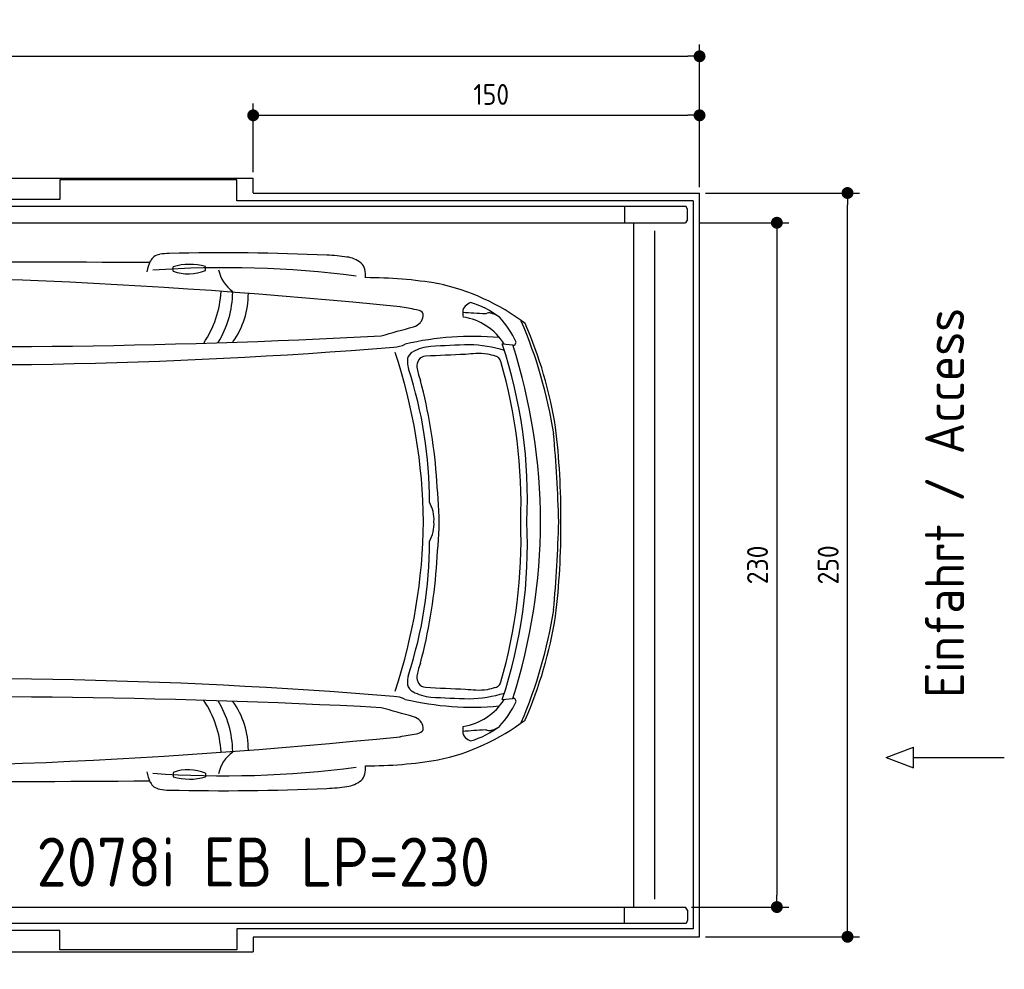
# Model space of a CAD drawing. Header units: millimetres. Extents: x 705 to 7297, y 2578 to 5770.
# Tile 3 of 3: x 3988 to 7297, y 2578 to 5770. Entities that reach past the tile are written whole.
import ezdxf

# ---------------------------------------------------------------- set-up
doc = ezdxf.new("R2010")
doc.units = ezdxf.units.MM
doc.layers.get('0').update_dxf_attribs({"lineweight": 25})
for name, color, linetype, lineweight in [('4', 3, 'Continuous', 25), ('AM_0', 7, 'Continuous', 25), ('Car', 10, 'Continuous', 25)]:
    doc.layers.add(name, color=color, linetype=linetype, lineweight=lineweight)
doc.styles.add('Aktuell-DIN', font='arial.ttf')
doc.styles.get("Standard").update_dxf_attribs({"font": 'ISOCP.SHX'})
doc.dimstyles.new('GEN-ISO$0', dxfattribs={"dimscale": 20, "dimtxt": 3.5, "dimasz": 2, "dimexe": 2, "dimexo": 1, "dimgap": 1.5, "dimtad": 1, "dimdec": 1, "dimlfac": 0.1, "dimdsep": 46, "dimtxsty": 'Standard', "dimblk": 'PUNKT', "dimcen": 2, "dimclrd": 256, "dimclre": 256, "dimclrt": 2, "dimadec": 0, "dimazin": 0, "dimtp": 0.1, "dimtm": 0.1, "dimtfac": 0.71, "dimtdec": 1, "dimtmove": 2, "dimatfit": 3, "dimldrblk": 'PUNKT', "dimfxl": 1, "dimtolj": 1, "dimarcsym": 0})

# ---------------------------------------------------------------- blocks, each defined once
blk = doc.blocks.new('PUNKT')
at = {"layer": '4', "color": 0, "linetype": 'ByBlock'}
blk.add_line((-0.5, 0), (-1, 0), dxfattribs=at)
at = {"layer": '4', "color": 0, "linetype": 'ByBlock', "const_width": 0.5}
blk.add_lwpolyline([(-0.25, 0, 1), (0.25, 0, 1)], format="xyb", close=True, dxfattribs=at)
blk = doc.blocks.new('*D5')
at = {"layer": '4', "lineweight": -2, "transparency": 16777216}
for p, q in [((972.8, 5207.3), (972.8, 5686.9)), ((6272.8, 5207.3), (6272.8, 5686.9)), ((1012.8, 5646.9), (6232.8, 5646.9))]:
    blk.add_line(p, q, dxfattribs=at)
at = {"layer": 'DEFPOINTS', "color": 0, "transparency": 16777216}
for p in [(6272.8, 5646.9), (972.8, 5187.3), (6272.8, 5187.3)]:
    blk.add_point(p, dxfattribs=at)
at = {"layer": '4', "lineweight": -2, "transparency": 16777216, "xscale": 40, "yscale": 40, "zscale": 40, "rotation": 180}
blk.add_blockref('PUNKT', (972.8, 5646.9), dxfattribs=at)
at = {"layer": '4', "lineweight": -2, "transparency": 16777216, "xscale": 40, "yscale": 40, "zscale": 40}
blk.add_blockref('PUNKT', (6272.8, 5646.9), dxfattribs=at)
at = {"layer": '4', "color": 2, "transparency": 16777216, "insert": (3622.8, 5723.9), "char_height": 70, "attachment_point": 5}
blk.add_mtext('\\A1;530', dxfattribs=at)
blk = doc.blocks.new('*D7')
at = {"layer": '4', "lineweight": -2, "transparency": 16777216}
for p, q in [((4772.8, 5257.3), (4772.8, 5488.4)), ((6272.8, 5207.3), (6272.8, 5488.4)), ((4812.8, 5448.4), (6232.8, 5448.4))]:
    blk.add_line(p, q, dxfattribs=at)
at = {"layer": 'DEFPOINTS', "color": 0, "transparency": 16777216}
for p in [(6272.8, 5448.4), (4772.8, 5237.3), (6272.8, 5187.3)]:
    blk.add_point(p, dxfattribs=at)
at = {"layer": '4', "lineweight": -2, "transparency": 16777216, "xscale": 40, "yscale": 40, "zscale": 40, "rotation": 180}
blk.add_blockref('PUNKT', (4772.8, 5448.4), dxfattribs=at)
at = {"layer": '4', "lineweight": -2, "transparency": 16777216, "xscale": 40, "yscale": 40, "zscale": 40}
blk.add_blockref('PUNKT', (6272.8, 5448.4), dxfattribs=at)
at = {"layer": '4', "color": 2, "transparency": 16777216, "insert": (5572.8, 5518.6), "char_height": 70, "attachment_point": 5}
blk.add_mtext('\\A1;150', dxfattribs=at)
blk = doc.blocks.new('*D8')
at = {"layer": '4', "lineweight": -2, "transparency": 16777216}
for p, q in [((6271.5, 5087.3), (6572.5, 5087.3)), ((6532.5, 5047.3), (6532.5, 2827.3)), ((6245.5, 2787.3), (6572.5, 2787.3))]:
    blk.add_line(p, q, dxfattribs=at)
at = {"layer": 'DEFPOINTS', "color": 0, "transparency": 16777216}
for p in [(6251.5, 5087.3), (6225.5, 2787.3), (6532.5, 2787.3)]:
    blk.add_point(p, dxfattribs=at)
at = {"layer": '4', "lineweight": -2, "transparency": 16777216, "xscale": 40, "yscale": 40, "zscale": 40}
for p, rotation in [((6532.5, 5087.3), 90), ((6532.5, 2787.3), 270)]:
    blk.add_blockref('PUNKT', p, dxfattribs=dict(at, rotation=rotation))
at = {"layer": '4', "color": 2, "transparency": 16777216, "insert": (6467.5, 3937.3), "char_height": 70, "attachment_point": 5, "rotation": 90}
blk.add_mtext('\\A1;230', dxfattribs=at)
blk = doc.blocks.new('*D9')
at = {"layer": '4', "lineweight": -2, "transparency": 16777216}
for p, q in [((6292.8, 5187.3), (6810, 5187.3)), ((6770, 2727.3), (6770, 5147.3)), ((6292.8, 2687.3), (6810, 2687.3))]:
    blk.add_line(p, q, dxfattribs=at)
at = {"layer": 'DEFPOINTS', "color": 0, "transparency": 16777216}
for p in [(6272.8, 5187.3), (6770, 5187.3), (6272.8, 2687.3)]:
    blk.add_point(p, dxfattribs=at)
at = {"layer": '4', "lineweight": -2, "transparency": 16777216, "xscale": 40, "yscale": 40, "zscale": 40}
for p, rotation in [((6770, 5187.3), 90), ((6770, 2687.3), 270)]:
    blk.add_blockref('PUNKT', p, dxfattribs=dict(at, rotation=rotation))
at = {"layer": '4', "color": 2, "transparency": 16777216, "insert": (6705, 3937.3), "char_height": 70, "attachment_point": 5, "rotation": 90}
blk.add_mtext('\\A1;250', dxfattribs=at)
blk = doc.blocks.new('Car_drauf')
at = {"layer": 'Car'}
for p, q in [((3450.7, 588.6), (3450.7, 603.6)), ((3559, 591.1), (3558.9, 604.3)), ((2604.7, 591.7), (2395.3, 592.2)), ((4461.6, 565.7), (4461.6, 580.7)), ((4569.7, 568.2), (4570.2, 581.3)), ((2562.2, 472.6), (2547.4, 473)), ((2587.8, 465.2), (2598.8, 435.4)), ((5567.3, 321.1), (5603, 318)), ((5567.3, -874.3), (5603, -871.1)), ((2587.8, -1018.3), (2598.8, -988.5)), ((2562.2, -1025.7), (2547.4, -1026.1)), ((4461.6, -1118.8), (4461.6, -1133.8)), ((4569.7, -1121.3), (4570.2, -1134.4)), ((2604.7, -1144.8), (2395.3, -1145.4)), ((3450.7, -1141.7), (3450.7, -1156.7)), ((3559, -1144.3), (3558.9, -1157.4))]:
    blk.add_line(p, q, dxfattribs=at)
for centre, radius, start, end in [((1638.6, 569), 78.2, 117.5376, 144.573), ((1683.5, 467.9), 188.8, 94.2276, 115.4416), ((1905.2, -66453.2), 67109.8, 89.722936, 90.201167), ((2216.7, 171.9), 484.1, 78.5405, 88.4601), ((2271.5, 453), 197.7, 66.2378, 77.9142), ((2319.1, 555.8), 84.5, 25.5177, 67.6452), ((14330.2, -4257.9), 12688.9, 157.26865, 157.97435), ((2655.4, 594.2), 58.5, 43.102, 119.1823), ((2655.4, 594.1), 58.5, 98.748, 119.1805), ((2655.4, 594.2), 58.5, 75.1308, 98.7471), ((2655.4, 594.2), 58.5, 43.102, 75.1799), ((2642.9, 627.6), 55.6, 344.9104, 6.7653), ((2642.9, 627.6), 55.6, 344.9183, 6.7653), ((1876.8, -147.2), 789.2, 108.8531, 129.9675), ((1779.6, 472.9), 248.9, 145.3597, 156.6504), ((1966.7, -2882.9), 3499.5, 83.721, 95.6598), ((-87010.6, 47448.4), 101197.5, 332.341895, 332.43135), ((3585.1, -138717.9), 139314.6, 89.672154, 90.369542), ((3506, 415.1), 196.5, 74.2667, 106.3456), ((2258.9, 166.4), 1513.6, 5.5303, 16.5127), ((4538.1, 527.6), 169.4, 154.9512, 167.6031), ((4422.1, 580.8), 41.8, 127.3079, 153.1751), ((4426.2, 571), 52.1, 100.5836, 124.371), ((4450.9, 436.7), 188.7, 90.8724, 100.3532), ((4627.7, -7418), 8045.3, 87.50193, 91.27967), ((4961.7, 96.5), 523.4, 80.7828, 88.1801), ((5034, 521.1), 92.9, 50.4495, 83.2477), ((2389.6, 590.4), 5.94, 5.6541, 17.6741), ((2572.8, 613.8), 178.7, 187.3331, 210.475), ((2536.6, 313.9), 254.1, 82.097, 113.3961), ((3501.6, 731.1), 151.3, 250.3544, 292.4138), ((4636.5, -2847.5), 3424.8, 82.613, 94.0835), ((4516.9, 392.5), 196.1, 74.2402, 106.3721), ((4512.5, 708.1), 151.2, 250.3626, 292.3042), ((4735.3, 597.9), 124.6, 192.5743, 233.8132), ((5063.1, 561.2), 43.6, 14.396, 46.3633), ((4997, 547.7), 111, 358.0148, 12.618), ((2680.2, 413.3), 132.7, 88.6201, 98.3839), ((3147.1, -19950.9), 20502.1, 84.18573, 91.29579), ((2289.5, 152.2), 1443.5, 6.3829, 15.5723), ((1301.5, 58.5), 2509.7, 5.8377, 11.0234), ((5110.1, -914.9), 1458.8, 80.451, 90.0829), ((1822.9, -163.9), 683.1, 104.5218, 128.0286), ((1975.8, -1205.5), 1733.5, 87.3153, 100.778), ((2143.3, -14534.8), 15061.1, 88.95383, 90.32854), ((2511.4, 587.5), 112.8, 214.6898, 240.0159), ((2676.5, 398.1), 149.7, 136.7411, 147.7946), ((2695.2, 452.2), 136.7, 159.2212, 165.3397), ((4280.7, 515.5), 342.1, 325.9015, 356.9947), ((5201.1, -191.2), 730.6, 52.664, 78.2109), ((2651, 868.4), 426.4, 242.6396, 257.1298), ((2570.9, 464.4), 25, 147.3078, 174.6881), ((2557.3, 466.1), 11.4, 177.1891, 225.1658), ((2591.6, 478), 29.9, 162.9239, 190.357), ((2571.6, 474.9), 9.72, 193.1285, 229.9372), ((2575, 479.9), 15.8, 232.2683, 253.6815), ((2588, 522.7), 60.5, 253.2673, 263.5323), ((2579.8, 472.6), 10.9, 299.791, 322.9576), ((2614.7, 438.6), 37.9, 123.4242, 133.6975), ((2605.6, 451.9), 21.8, 91.8708, 123.1166), ((2611.2, 377.8), 96.1, 89.9017, 93.7261), ((2611.9, 467), 6.99, 71.8384, 94.9477), ((2652.5, 587.4), 120.1, 251.3995, 253.1351), ((2619.5, 479.7), 7.45, 255.0101, 268.029), ((2618.8, 484.8), 12.6, 272.1676, 291.5149), ((4332.4, 499.2), 329.2, 328.2119, 359.285), ((4438.5, 488.7), 275.6, 324.2471, 0.5437), ((1851.7, -15.9), 675.6, 135.5035, 151.8072), ((2164.4, -2017.4), 2479.3, 91.3541, 99.3582), ((2127.2, -874.7), 1336.1, 74.8265, 90.9153), ((2593.7, 509.1), 67.7, 228.9928, 251.47), ((4365.8, 5394.4), 5264.4, 250.0802, 254.3781), ((2582.2, 470.5), 7.94, 262.7053, 291.9839), ((3659.4, -8606.3), 9186.3, 79.8469, 80.19657), ((5275, 400.8), 35.5, 48.7616, 83.8519), ((5460.6, 428.9), 26.2, 131.4729, 183.7018), ((5491.3, 395.2), 71.9, 115.5139, 131.9937), ((5384.9, 190.1), 280.2, 51.6528, 74.3765), ((2322.4, -3522.8), 3991.3, 98.0815, 100.9691), ((3339.5, -225.1), 1074.1, 143.4309, 182.7444), ((3595.9, -283.3), 1264.3, 146.9983, 179.6932), ((3130.6, 1697.2), 1422.3, 245.2713, 258.5821), ((5261.1, 420.5), 41.1, 318.2571, 351.8755), ((5286.7, 417.5), 15.4, 349.4857, 40.7815), ((5554.2, 431), 119.8, 181.768, 189.3058), ((19144.1, 211834.8), 211850.9, 266.289602, 266.310137), ((5404.8, 214.2), 199.9, 32.1506, 81.0171), ((5509.6, 442.5), 19.4, 271.9582, 291.1818), ((5523.5, 398.9), 26.4, 86.3454, 105.2077), ((5521.9, 384.1), 41.3, 69.7914, 85.4276), ((5492.4, 307), 123.8, 62.308, 69.2885), ((5355.1, 215.4), 281.6, 23.3667, 43.6888), ((4204, -219.3), 1554.7, 8.842, 23.4028), ((1632.3, 55.6), 350.6, 113.9372, 168.2137), ((1911.1, -7.9), 636.6, 143.1041, 167.4148), ((1703.8, 118.4), 304.3, 121.9356, 152.947), ((1517.8, 257.2), 122.1, 78.1482, 103.1112), ((1575.7, 362), 35.9, 110.7988, 156.0023), ((-70597.1, 272819.9), 282807.1, 285.537944, 285.560814), ((5257.5, 422.2), 45.1, 284.8714, 320.3558), ((4339.5, -182.8), 1424.7, 9.0311, 23.6943), ((2202.3, -113.4), 981.1, 152.1792, 165.9339), ((3768, 26751.9), 26440.1, 268.22316, 273.01848), ((5467.8, -644.5), 991.1, 84.8856, 103.2225), ((2932.4, -203.8), 1751.1, 163.1688, 182.3831), ((2171.7, -2413.9), 2717.4, 85.3251, 96.3153), ((5158.8, -279.6), 2382.1, 165.8493, 179.928), ((5284.5, -275.1), 2493.1, 166.7115, 180.0338), ((3730.5, 18337.1), 18086.5, 267.40267, 274.66927), ((5199.9, 402.1), 91.6, 271.9127, 296.7388), ((5341.1, 159.6), 153.9, 95.289, 118.9563), ((6157.2, -17056.7), 17389.4, 92.30885, 92.73685), ((5445.5, -114), 432.7, 72.6608, 88.5187), ((4006.8, -199.4), 1645, 357.3099, 18.4456), ((3713.2, -282.1), 1982.8, 0.1346, 17.6155), ((5568.9, 374.9), 69.5, 300.2971, 303.9425), ((5599.8, 329.8), 14.8, 302.1572, 327.0805), ((5601.4, 327.4), 12.2, 332.3562, 358.3582), ((1342.2, 218), 124.1, 157.1243, 165.4638), ((1245.1, 260.1), 18.4, 114.1292, 160.4073), ((1244.2, 252.2), 25.6, 79.8677, 104.9815), ((2660.1, -6141.3), 6476.3, 96.98256, 98.58912), ((3400.3, -301.2), 1902.7, 0.7418, 18.191), ((5325.6, 261.2), 77.2, 171.9176, 197.8594), ((5282, 264.2), 33.7, 117.7845, 167.0709), ((5317.5, 247.1), 36.9, 148.4076, 186.6837), ((5311.2, 249.6), 30.3, 92.723, 146.1372), ((6267.8, -18830.2), 19134, 92.46639, 92.86984), ((5505.8, -263.2), 552.7, 92.8408, 96.3859), ((5488.6, 103.4), 185.7, 81.1262, 93.2192), ((5469.5, 35.1), 256.3, 72.8201, 79.2), ((5533.1, 245.6), 36.4, 51.0555, 70.561), ((5530.6, 252.3), 33.3, 15.6464, 40.4477), ((3214.2, -203), 2042.9, 167.2134, 182.0605), ((1961.6, 17.5), 580.4, 155.6543, 166.4173), ((1730.1, 80.4), 185.7, 101.5573, 128.9765), ((3911.2, -202.5), 1411.3, 359.6706, 18.1667), ((5379.8, 250.9), 99.3, 184.679, 196.3226), ((3908.9, -217.1), 1721.6, 358.0237, 16.1538), ((1244.6, 746.1), 638.5, 278.1673, 305.2685), ((5675.9, 334.8), 407.1, 195.9436, 199.5338), ((3572.9, -256.1), 1778.5, 4.3715, 14.8162), ((1290.3, 253.1), 146.1, 269.9015, 317.2064), ((3083.7, -258.3), 1872.7, 168.1886, 180.5603), ((1354.3, 118.7), 65.8, 172.5719, 190.3018), ((3218.1, -303.4), 1977.3, 168.6299, 179.2231), ((1257.7, -22.4), 112.1, 50.8724, 78.6612), ((1292.9, 20.8), 56.4, 347.1398, 50.9398), ((3238.4, -258.9), 2526.1, 359.6002, 6.8152), ((3066.6, -285.2), 1743.5, 170.3115, 179.7169), ((613.4, -421.8), 5145.7, 1.6174, 4.9221), ((705, -478.1), 4655, 2.4466, 4.4054), ((5225.4, -267.6), 112.6, 355.4071, 30.5096), ((3214.2, -350.2), 2042.9, 177.9395, 192.7866), ((2932.4, -349.4), 1751.1, 177.6169, 196.8312), ((3083.7, -294.9), 1872.7, 179.4397, 191.8114), ((3218.1, -249.8), 1977.3, 180.7769, 191.3701), ((3066.6, -268), 1743.5, 180.2831, 189.6885), ((3339.5, -328), 1074.1, 177.2556, 216.5691), ((3595.9, -269.8), 1264.3, 180.3068, 213.0017), ((5158.8, -273.6), 2382.1, 180.072, 194.1507), ((5284.5, -278), 2493.1, 179.9662, 193.2885), ((3400.3, -251.9), 1902.7, 341.809, 359.2582), ((5225.4, -285.6), 112.6, 329.4904, 4.5929), ((-406.2, 1.4), 5768.8, 355.68578, 357.21044), ((3908.9, -336), 1721.6, 343.8462, 1.9763), ((4006.8, -353.8), 1645, 341.5544, 2.6901), ((3713.2, -271), 1982.8, 342.3845, 359.8654), ((613.4, -131.3), 5145.7, 355.0779, 358.3826), ((3238.4, -294.2), 2526.1, 353.1848, 0.3998), ((3911.2, -350.7), 1411.3, 341.8333, 0.3294), ((3572.9, -297), 1778.5, 345.1838, 355.6285), ((1292.9, -573.9), 56.4, 309.0602, 12.8602), ((4204, -333.9), 1554.7, 336.5972, 351.158), ((4339.5, -370.3), 1424.7, 336.3057, 350.9689), ((1257.7, -530.8), 112.1, 281.3388, 309.1276), ((1354.3, -671.9), 65.8, 169.6982, 187.4281), ((1290.3, -806.2), 146.1, 42.7936, 90.0985), ((2202.3, -439.8), 981.1, 194.0661, 207.8208), ((1632.3, -608.8), 350.6, 191.7863, 246.0628), ((1244.6, -1299.3), 638.5, 54.7315, 81.8327), ((1961.6, -570.7), 580.4, 193.5827, 204.3457), ((1841, -586.4), 555.8, 196.0422, 217.7537), ((5675.9, -887.9), 407.1, 160.4662, 164.0564), ((1730.1, -633.6), 185.7, 231.0235, 258.4427), ((5325.6, -814.4), 77.2, 162.1406, 188.0824), ((5379.8, -804), 99.3, 163.6774, 175.321), ((1342.2, -771.1), 124.1, 194.5362, 202.8757), ((1245.1, -813.2), 18.4, 199.5927, 245.8708), ((1703.8, -671.6), 304.3, 207.053, 238.0644), ((2660.1, 5588.1), 6476.3, 261.41088, 263.01744), ((3730.5, -18890.2), 18086.5, 85.33073, 92.59733), ((5282, -817.3), 33.7, 192.9291, 242.2155), ((5317.5, -800.2), 36.9, 173.3163, 211.5924), ((5311.2, -802.7), 30.3, 213.8628, 267.277), ((5533.1, -798.8), 36.4, 289.439, 308.9445), ((5530.6, -805.4), 33.3, 319.5523, 344.3536), ((1244.2, -805.3), 25.6, 255.0185, 280.1323), ((1851.7, -537.2), 675.6, 208.1928, 224.4965), ((2171.7, 1860.7), 2717.4, 263.6847, 274.6749), ((3130.6, -2250.3), 1422.3, 101.4179, 114.7287), ((5341.1, -712.7), 153.9, 241.0437, 264.711), ((6267.8, 18277.1), 19134, 267.13016, 267.53361), ((5505.8, -290), 552.7, 263.6141, 267.1592), ((5445.5, -439.1), 432.7, 271.4813, 287.3392), ((5488.6, -656.5), 185.7, 266.7808, 278.8738), ((5469.5, -588.2), 256.3, 280.8, 287.1799), ((4365.8, -5947.6), 5264.4, 105.6219, 109.9198), ((3768, -27305), 26440.1, 86.98152, 91.77684), ((2289.5, -705.4), 1443.5, 344.4277, 353.6171), ((2258.9, -719.6), 1513.6, 343.4873, 354.4697), ((1301.5, -611.6), 2509.7, 348.9766, 354.1623), ((4280.7, -1068.7), 342.1, 3.0053, 34.0985), ((4332.4, -1052.4), 329.2, 0.715, 31.7881), ((4438.5, -1041.8), 275.6, 359.4563, 35.7529), ((5199.9, -955.3), 91.6, 63.2612, 88.0873), ((5467.8, 91.4), 991.1, 256.7775, 275.1144), ((6157.2, 16503.6), 17389.4, 267.26315, 267.69115), ((5404.8, -767.3), 199.9, 278.9829, 327.8494), ((5355.1, -768.5), 281.6, 316.3112, 336.6333), ((5568.9, -928.1), 69.5, 56.0575, 59.7029), ((5599.8, -882.9), 14.8, 32.9195, 57.8428), ((5601.4, -880.6), 12.2, 1.6418, 27.6438), ((-70597.1, -273373), 282807.1, 74.439186, 74.462056), ((1822.9, -389.3), 683.1, 231.9714, 255.4782), ((1517.8, -810.3), 122.1, 256.8888, 281.8518), ((1575.7, -915.2), 35.9, 203.9977, 249.2012), ((2322.4, 2969.7), 3991.3, 259.0309, 261.9185), ((5257.5, -975.4), 45.1, 39.6442, 75.1286), ((5261.1, -973.6), 41.1, 8.1245, 41.7429), ((5201.1, -362), 730.6, 281.7891, 307.336), ((2164.4, 1464.3), 2479.3, 260.6418, 268.6459), ((2127.2, 321.5), 1336.1, 269.0847, 285.1735), ((3659.4, 8053.2), 9186.3, 279.80343, 280.1531), ((5275, -954), 35.5, 276.1481, 311.2384), ((5286.7, -970.6), 15.4, 319.2185, 10.5143), ((5554.2, -984.1), 119.8, 170.6942, 178.232), ((5460.6, -982.1), 26.2, 176.2982, 228.5271), ((19144.1, -212388), 211850.9, 93.689863, 93.710398), ((5384.9, -743.3), 280.2, 285.6235, 308.3472), ((5509.6, -995.6), 19.4, 68.8182, 88.0418), ((5523.5, -952), 26.4, 254.7923, 273.6546), ((5521.9, -937.2), 41.3, 274.5724, 290.2086), ((5492.4, -860.1), 123.8, 290.7115, 297.692), ((1876.8, -405.9), 789.2, 230.0325, 251.1469), ((2651, -1421.6), 426.4, 102.8702, 117.3604), ((2557.3, -1019.3), 11.4, 134.8342, 182.8109), ((2570.9, -1017.5), 25, 185.3119, 212.6922), ((2593.7, -1062.3), 67.7, 108.53, 131.0072), ((2571.6, -1028), 9.72, 130.0628, 166.8715), ((2575, -1033), 15.8, 106.3185, 127.7317), ((2588, -1075.8), 60.5, 96.4677, 106.7327), ((2582.2, -1023.6), 7.94, 68.0161, 97.2947), ((2579.8, -1025.7), 10.9, 37.0424, 60.209), ((2614.7, -991.8), 37.9, 226.3025, 236.5758), ((2605.6, -1005.1), 21.8, 236.8834, 268.1292), ((2652.5, -1140.6), 120.1, 106.8649, 108.6005), ((2619.5, -1032.8), 7.45, 91.971, 104.9899), ((2618.8, -1038), 12.6, 68.4851, 87.8324), ((3147.1, 19397.7), 20502.1, 268.70421, 275.81427), ((5491.3, -948.3), 71.9, 228.0063, 244.4861), ((1975.8, 652.3), 1733.5, 259.222, 272.6847), ((2511.4, -1140.6), 112.8, 119.9841, 145.3102), ((2676.5, -951.2), 149.7, 212.2054, 223.2589), ((2591.6, -1031.2), 29.9, 169.643, 197.0761), ((2695.2, -1005.3), 136.7, 194.6603, 200.7788), ((14330.2, 3704.8), 12688.9, 202.02565, 202.73135), ((2611.2, -931), 96.1, 266.2739, 270.0983), ((2611.9, -1020.1), 6.99, 265.0523, 288.1616), ((-87010.6, -48001.6), 101197.5, 27.56865, 27.658105), ((4735.3, -1151.1), 124.6, 126.1868, 167.4257), ((2143.3, 13981.6), 15061.1, 269.67146, 271.04617), ((2572.8, -1167), 178.7, 149.525, 172.6669), ((5110.1, 361.8), 1458.8, 269.9171, 279.549), ((1779.6, -1026), 248.9, 203.3496, 214.6403), ((2536.6, -867.1), 254.1, 246.6039, 277.903), ((2680.2, -966.5), 132.7, 261.6161, 271.3799), ((4538.1, -1080.8), 169.4, 192.3969, 205.0488), ((4636.5, 2294.4), 3424.8, 265.9165, 277.387), ((4512.5, -1261.3), 151.2, 67.6958, 109.6374), ((4997, -1100.9), 111, 347.382, 1.9852), ((1966.7, 2329.8), 3499.5, 264.3402, 276.279), ((2319.1, -1109), 84.5, 292.3548, 334.4823), ((2389.6, -1143.6), 5.94, 342.3259, 354.3459), ((3585.1, 138164.7), 139314.6, 269.630458, 270.327846), ((3501.6, -1284.2), 151.3, 67.5862, 109.6456), ((3506, -968.2), 196.5, 253.6544, 285.7333), ((4422.1, -1133.9), 41.8, 206.8249, 232.6921), ((4516.9, -945.6), 196.1, 253.6279, 285.7598), ((5034, -1074.2), 92.9, 276.7523, 309.5505), ((5063.1, -1114.3), 43.6, 313.6367, 345.604), ((1638.6, -1122.2), 78.2, 215.427, 242.4624), ((2271.5, -1006.2), 197.7, 282.0858, 293.7622), ((2655.4, -1147.3), 58.5, 240.8177, 316.898), ((2655.4, -1147.3), 58.5, 284.8201, 316.898), ((2642.9, -1180.7), 55.6, 353.2347, 15.0896), ((2642.9, -1180.7), 55.6, 353.2347, 15.0817), ((4426.2, -1124.1), 52.1, 235.629, 259.4164), ((4450.9, -989.8), 188.7, 259.6468, 269.1276), ((4627.7, 6864.8), 8045.3, 268.72033, 272.49807), ((4961.7, -649.7), 523.4, 271.8199, 279.2172), ((1683.5, -1021), 188.8, 244.5584, 265.7724), ((1905.2, 65900.1), 67109.8, 269.798833, 270.277064), ((2216.7, -725), 484.1, 271.5399, 281.4595), ((2655.4, -1147.3), 58.5, 240.8195, 261.252), ((2655.4, -1147.3), 58.5, 261.2529, 284.8692)]:
    blk.add_arc(centre, radius, start, end, dxfattribs=at)

msp = doc.modelspace()

# ---------------------------------------------------------------- linework, layer by layer
for p, q in [((1372.77, 5237.27), (4772.77, 5237.27)), ((4717.77, 5231.27), (4122.78, 5231.27)), ((4122.78, 5231.27), (4122.78, 5165.77)), ((4717.77, 5160.77), (4717.77, 5231.27)), ((4772.77, 5188.02), (4772.77, 5237.27)), ((4122.78, 5165.77), (1832.77, 5165.77)), ((4772.77, 5187.27), (6272.78, 5187.27)), ((6272.78, 2687.27), (6272.78, 5187.27)), ((6227.2, 5142.27), (1171.58, 5142.27)), ((4266.54, 5142.27), (4266.25, 5142.27)), ((4266.54, 5142.27), (4266.54, 5142.27)), ((6251.55, 5160.77), (4717.77, 5160.77)), ((6020.89, 5142.27), (6020.89, 5087.27)), ((6232.77, 5131.61), (6227.2, 5142.27)), ((6232.77, 5097.88), (6232.77, 5131.61)), ((6251.55, 5160.77), (6251.55, 2713.77)), ((6232.77, 5097.88), (6225.48, 5087.27)), ((1171.72, 5087.27), (6225.48, 5087.27)), ((6020.89, 5087.27), (6020.52, 5087.27)), ((6051.69, 2787.27), (6051.69, 5087.27)), ((6122.09, 2814.27), (6122.09, 5060.27)), ((6899.54, 3289.95), (6992.24, 3324.45)), ((6992.24, 3255.44), (6992.24, 3324.45)), ((6899.54, 3289.95), (6992.24, 3255.44)), ((6992.24, 3289.95), (7296.87, 3289.95)), ((1171.72, 2787.27), (6225.48, 2787.27)), ((6020.89, 2787.27), (6020.52, 2787.27)), ((6020.89, 2732.27), (6020.89, 2787.27)), ((6232.77, 2776.66), (6225.48, 2787.27)), ((6232.77, 2776.66), (6232.77, 2742.93)), ((6227.2, 2732.27), (1171.72, 2732.27)), ((4266.54, 2732.27), (4266.25, 2732.27)), ((4266.54, 2732.27), (4266.54, 2732.27)), ((6251.55, 2713.77), (4717.77, 2713.77)), ((4717.77, 2713.77), (4717.77, 2643.27)), ((6232.77, 2742.93), (6227.2, 2732.27)), ((4122.78, 2708.77), (1832.77, 2708.77)), ((4122.78, 2643.27), (4122.78, 2708.77)), ((4772.77, 2687.27), (6272.78, 2687.27)), ((4772.77, 2686.52), (4772.77, 2637.27)), ((1372.77, 2637.27), (4772.77, 2637.27)), ((4717.77, 2643.27), (4122.78, 2643.27))]:
    msp.add_line(p, q)

# ---------------------------------------------------------------- block references
at = {"layer": 'AM_0'}
msp.add_blockref('Car_drauf', (42.36, 4358.86), dxfattribs=at)

# ---------------------------------------------------------------- texts
msp.add_text('Einfahrt / Access', height=131.25, rotation=90).set_placement((7161.81, 3490.37))
at = {"insert": (4044.99, 3020.97), "char_height": 165, "attachment_point": 1, "style": 'Aktuell-DIN'}
msp.add_mtext_dynamic_manual_height_columns('{\\Fisocp2|c0;2078i EB LP=230}', width=1688.1302, gutter_width=1, heights=[0], dxfattribs=at)

# ---------------------------------------------------------------- dimensions: what is measured, and where the dimension line sits
at = {"layer": '4'}
dim = msp.add_linear_dim(base=(6272.78, 5646.87), p1=(972.77, 5187.27), p2=(6272.78, 5187.27), dimstyle='GEN-ISO$0', override={"dimtad": 3}, dxfattribs=at)
dim.commit()
dim.dimension.update_dxf_attribs({"geometry": '*D5', "text_midpoint": (3622.78, 5723.95), "dimtype": 160})
dim = msp.add_linear_dim(base=(6272.78, 5448.39), p1=(4772.77, 5237.27), p2=(6272.78, 5187.27), dimstyle='GEN-ISO$0', dxfattribs=at)
dim.commit()
dim.dimension.update_dxf_attribs({"geometry": '*D7', "text_midpoint": (5572.78, 5518.56), "dimtype": 160})
for base, p1, p2, picture, middle in [((6769.99, 5187.27), (6272.78, 2687.27), (6272.78, 5187.27), '*D9', (6704.98, 3937.27)), ((6532.55, 2787.27), (6251.55, 5087.27), (6225.48, 2787.27), '*D8', (6467.54, 3937.27))]:
    dim = msp.add_linear_dim(base=base, p1=p1, p2=p2, angle=90, dimstyle='GEN-ISO$0', dxfattribs=at)
    dim.commit()
    dim.dimension.update_dxf_attribs({"geometry": picture, "text_midpoint": middle})

doc.saveas('drawing.dxf')
